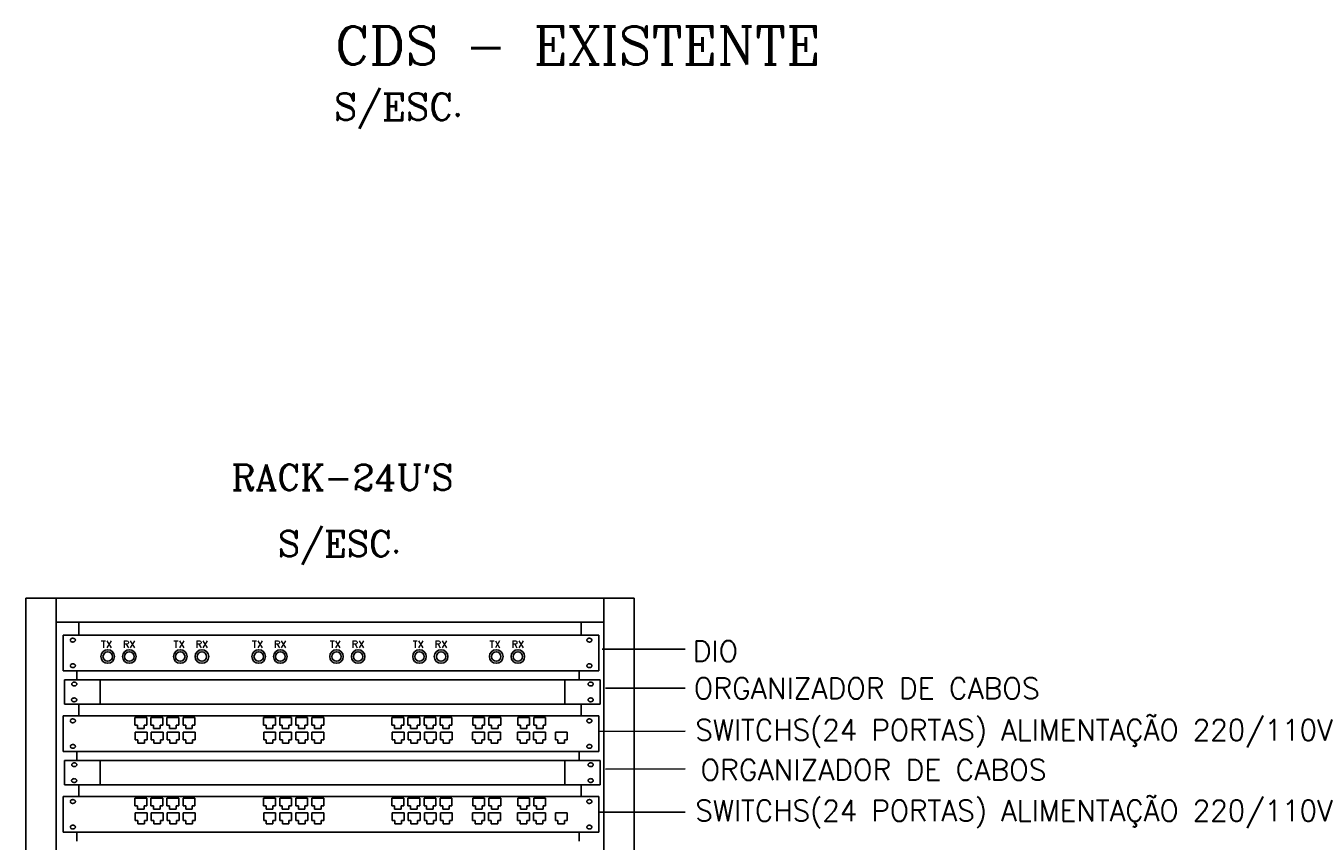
# Model space of a CAD drawing. Extents: x 45.9 to 96.9, y -282.3 to -252.9.
# Tile 14 of 17: x 75.4 to 85, y -274.2 to -268.1. Entities that reach past the tile are written whole.
import ezdxf

# ---------------------------------------------------------------- set-up
doc = ezdxf.new("R2010")
doc.units = 0
doc.header["$MEASUREMENT"] = 0
for name, color, linetype in [('CIRCUITOS', 2, 'CONTINUOUS'), ('EQUIP', 7, 'CONTINUOUS'), ('INSTALAÇÃO', 7, 'CONTINUOUS')]:
    doc.layers.add(name, color=color, linetype=linetype)
doc.layers.add('TEXT', color=8, linetype='CONTINUOUS', lineweight=18)
doc.styles.add('NENEM', font='romanc.shx')
doc.styles.add('ROMANS', font='romans')

msp = doc.modelspace()

# ---------------------------------------------------------------- linework, layer by layer
at = {"layer": 'CIRCUITOS', "color": 255, "linetype": 'Continuous'}
for p, q in [((75.3873, -272.3812), (75.3873, -280.2812)), ((79.9416, -272.3812), (75.3873, -272.3812)), ((75.6147, -280.2812), (75.6147, -272.3812)), ((79.7142, -272.3812), (79.7142, -280.2812)), ((79.9416, -280.2812), (79.9416, -272.3812)), ((75.7838, -272.6575), (75.7838, -272.5689)), ((79.5445, -272.6575), (79.5445, -272.5689)), ((75.6681, -272.6575), (79.6771, -272.6575)), ((75.6681, -272.9247), (75.6681, -272.6575)), ((79.6771, -272.6575), (79.6771, -272.9247)), ((79.7007, -272.7636), (80.3208, -272.7627)), ((79.6771, -272.9247), (75.6681, -272.9247)), ((75.6779, -272.9929), (79.6869, -272.9929)), ((75.6779, -272.9929), (75.6779, -273.1735)), ((75.7688, -272.9929), (75.7688, -272.9243)), ((75.9435, -272.993), (75.9435, -273.1735)), ((79.4213, -272.993), (79.4213, -273.1735)), ((79.5294, -272.9929), (79.5294, -272.9243)), ((79.6869, -272.993), (79.6869, -273.1735)), ((79.7256, -273.0561), (80.3208, -273.0553)), ((79.6869, -273.1735), (75.6779, -273.1735)), ((75.7838, -273.2616), (75.7838, -273.173)), ((79.5445, -273.2616), (79.5445, -273.173)), ((75.6681, -273.2616), (79.6771, -273.2616)), ((75.6681, -273.5288), (75.6681, -273.2616)), ((76.2041, -273.2747), (76.2041, -273.3318)), ((76.2041, -273.2747), (76.2931, -273.2747)), ((76.2931, -273.2747), (76.2931, -273.3318)), ((76.3243, -273.2747), (76.4133, -273.2747)), ((76.3243, -273.3318), (76.3243, -273.2747)), ((76.4133, -273.2747), (76.4133, -273.3318)), ((76.4445, -273.2747), (76.5335, -273.2747)), ((76.4445, -273.2747), (76.4445, -273.3318)), ((76.4445, -273.3318), (76.4445, -273.2747)), ((76.5335, -273.2747), (76.5335, -273.3318)), ((76.5648, -273.2747), (76.6538, -273.2747)), ((76.5648, -273.3318), (76.5648, -273.2747)), ((76.6538, -273.2747), (76.6538, -273.3318)), ((77.1676, -273.2747), (77.1676, -273.3318)), ((77.1676, -273.2747), (77.2566, -273.2747)), ((77.2566, -273.2747), (77.2566, -273.3318)), ((77.2878, -273.2747), (77.3768, -273.2747)), ((77.2878, -273.3318), (77.2878, -273.2747)), ((77.3768, -273.2747), (77.3768, -273.3318)), ((77.408, -273.2747), (77.497, -273.2747)), ((77.408, -273.3318), (77.408, -273.2747)), ((77.408, -273.2747), (77.408, -273.3318)), ((77.497, -273.2747), (77.497, -273.3318)), ((77.5283, -273.3318), (77.5283, -273.2747)), ((77.5283, -273.2747), (77.6173, -273.2747)), ((77.6173, -273.2747), (77.6173, -273.3318)), ((78.1274, -273.2747), (78.2164, -273.2747)), ((78.1274, -273.2747), (78.1274, -273.3318)), ((78.2164, -273.2747), (78.2164, -273.3318)), ((78.2476, -273.2747), (78.3366, -273.2747)), ((78.2476, -273.3318), (78.2476, -273.2747)), ((78.3366, -273.2747), (78.3366, -273.3318)), ((78.3678, -273.2747), (78.3678, -273.3318)), ((78.3678, -273.3318), (78.3678, -273.2747)), ((78.3678, -273.2747), (78.4569, -273.2747)), ((78.4569, -273.2747), (78.4569, -273.3318)), ((78.4881, -273.2747), (78.5771, -273.2747)), ((78.4881, -273.3318), (78.4881, -273.2747)), ((78.5771, -273.2747), (78.5771, -273.3318)), ((78.7327, -273.2747), (78.8217, -273.2747)), ((78.7327, -273.3318), (78.7327, -273.2747)), ((78.7327, -273.2747), (78.7327, -273.3318)), ((78.8217, -273.2747), (78.8217, -273.3318)), ((78.8529, -273.2747), (78.9419, -273.2747)), ((78.8529, -273.3318), (78.8529, -273.2747)), ((78.9419, -273.2747), (78.9419, -273.3318)), ((79.0689, -273.2747), (79.1579, -273.2747)), ((79.0689, -273.2747), (79.0689, -273.3318)), ((79.0689, -273.3318), (79.0689, -273.2747)), ((79.1579, -273.2747), (79.1579, -273.3318)), ((79.1891, -273.2747), (79.2781, -273.2747)), ((79.1891, -273.3318), (79.1891, -273.2747)), ((79.2781, -273.2747), (79.2781, -273.3318)), ((79.6771, -273.2616), (79.6771, -273.5288)), ((76.2239, -273.3318), (76.2041, -273.3318)), ((76.2239, -273.3561), (76.2239, -273.3318)), ((76.2733, -273.3561), (76.2239, -273.3561)), ((76.2733, -273.3318), (76.2733, -273.3561)), ((76.2931, -273.3318), (76.2733, -273.3318)), ((76.344, -273.3318), (76.3243, -273.3318)), ((76.344, -273.3561), (76.344, -273.3318)), ((76.3935, -273.3561), (76.344, -273.3561)), ((76.4133, -273.3318), (76.3935, -273.3318)), ((76.3935, -273.3318), (76.3935, -273.3561)), ((76.4643, -273.3318), (76.4445, -273.3318)), ((76.4643, -273.3561), (76.4643, -273.3318)), ((76.5137, -273.3561), (76.4643, -273.3561)), ((76.5137, -273.3318), (76.5137, -273.3561)), ((76.5335, -273.3318), (76.5137, -273.3318)), ((76.5845, -273.3318), (76.5648, -273.3318)), ((76.5845, -273.3561), (76.5845, -273.3318)), ((76.634, -273.3561), (76.5845, -273.3561)), ((76.634, -273.3318), (76.634, -273.3561)), ((76.6538, -273.3318), (76.634, -273.3318)), ((77.1874, -273.3318), (77.1676, -273.3318)), ((77.1874, -273.3561), (77.1874, -273.3318)), ((77.2368, -273.3561), (77.1874, -273.3561)), ((77.2566, -273.3318), (77.2368, -273.3318)), ((77.2368, -273.3318), (77.2368, -273.3561)), ((77.3075, -273.3318), (77.2878, -273.3318)), ((77.3075, -273.3561), (77.3075, -273.3318)), ((77.357, -273.3561), (77.3075, -273.3561)), ((77.357, -273.3318), (77.357, -273.3561)), ((77.3768, -273.3318), (77.357, -273.3318)), ((77.4278, -273.3318), (77.408, -273.3318)), ((77.4278, -273.3561), (77.4278, -273.3318)), ((77.4772, -273.3561), (77.4278, -273.3561)), ((77.4772, -273.3318), (77.4772, -273.3561)), ((77.497, -273.3318), (77.4772, -273.3318)), ((77.548, -273.3318), (77.5283, -273.3318)), ((77.548, -273.3561), (77.548, -273.3318)), ((77.5975, -273.3561), (77.548, -273.3561)), ((77.5975, -273.3318), (77.5975, -273.3561)), ((77.6173, -273.3318), (77.5975, -273.3318)), ((78.1472, -273.3318), (78.1274, -273.3318)), ((78.1472, -273.3561), (78.1472, -273.3318)), ((78.1966, -273.3561), (78.1472, -273.3561)), ((78.1966, -273.3318), (78.1966, -273.3561)), ((78.2164, -273.3318), (78.1966, -273.3318)), ((78.2674, -273.3318), (78.2476, -273.3318)), ((78.2674, -273.3561), (78.2674, -273.3318)), ((78.3168, -273.3561), (78.2674, -273.3561)), ((78.3366, -273.3318), (78.3168, -273.3318)), ((78.3168, -273.3318), (78.3168, -273.3561)), ((78.3876, -273.3318), (78.3678, -273.3318)), ((78.3876, -273.3561), (78.3876, -273.3318)), ((78.4371, -273.3561), (78.3876, -273.3561)), ((78.4569, -273.3318), (78.4371, -273.3318)), ((78.4371, -273.3318), (78.4371, -273.3561)), ((78.5078, -273.3318), (78.4881, -273.3318)), ((78.5078, -273.3561), (78.5078, -273.3318)), ((78.5573, -273.3561), (78.5078, -273.3561)), ((78.5573, -273.3318), (78.5573, -273.3561)), ((78.5771, -273.3318), (78.5573, -273.3318)), ((78.7524, -273.3318), (78.7327, -273.3318)), ((78.7524, -273.3561), (78.7524, -273.3318)), ((78.8019, -273.3561), (78.7524, -273.3561)), ((78.8019, -273.3318), (78.8019, -273.3561)), ((78.8217, -273.3318), (78.8019, -273.3318)), ((78.8726, -273.3318), (78.8529, -273.3318)), ((78.8726, -273.3561), (78.8726, -273.3318)), ((78.9221, -273.3561), (78.8726, -273.3561)), ((78.9419, -273.3318), (78.9221, -273.3318)), ((78.9221, -273.3318), (78.9221, -273.3561)), ((79.0887, -273.3318), (79.0689, -273.3318)), ((79.0887, -273.3561), (79.0887, -273.3318)), ((79.1381, -273.3561), (79.0887, -273.3561)), ((79.1579, -273.3318), (79.1381, -273.3318)), ((79.1381, -273.3318), (79.1381, -273.3561)), ((79.2089, -273.3318), (79.1891, -273.3318)), ((79.2089, -273.3561), (79.2089, -273.3318)), ((79.2583, -273.3561), (79.2089, -273.3561)), ((79.2583, -273.3318), (79.2583, -273.3561)), ((79.2781, -273.3318), (79.2583, -273.3318)), ((79.6773, -273.3788), (80.3208, -273.3779)), ((76.2062, -273.4414), (76.2062, -273.3844)), ((76.2062, -273.3844), (76.2952, -273.3844)), ((76.226, -273.4414), (76.2062, -273.4414)), ((76.226, -273.4657), (76.226, -273.4414)), ((76.2754, -273.4657), (76.226, -273.4657)), ((76.2754, -273.4414), (76.2754, -273.4657)), ((76.2952, -273.4414), (76.2754, -273.4414)), ((76.2952, -273.3844), (76.2952, -273.4414)), ((76.3264, -273.3844), (76.4154, -273.3844)), ((76.3264, -273.4414), (76.3264, -273.3844)), ((76.3462, -273.4414), (76.3264, -273.4414)), ((76.3462, -273.4657), (76.3462, -273.4414)), ((76.3956, -273.4657), (76.3462, -273.4657)), ((76.4154, -273.4414), (76.3956, -273.4414)), ((76.3956, -273.4414), (76.3956, -273.4657)), ((76.4154, -273.3844), (76.4154, -273.4414)), ((76.4467, -273.3844), (76.4467, -273.4414)), ((76.4467, -273.3844), (76.5357, -273.3844)), ((76.4664, -273.4414), (76.4467, -273.4414)), ((76.4664, -273.4657), (76.4664, -273.4414)), ((76.5159, -273.4657), (76.4664, -273.4657)), ((76.5159, -273.4414), (76.5159, -273.4657)), ((76.5357, -273.4414), (76.5159, -273.4414)), ((76.5357, -273.3844), (76.5357, -273.4414)), ((76.5669, -273.3844), (76.6559, -273.3844)), ((76.5669, -273.4414), (76.5669, -273.3844)), ((76.5866, -273.4414), (76.5669, -273.4414)), ((76.5866, -273.4657), (76.5866, -273.4414)), ((76.6361, -273.4657), (76.5866, -273.4657)), ((76.6559, -273.4414), (76.6361, -273.4414)), ((76.6361, -273.4414), (76.6361, -273.4657)), ((76.6559, -273.3844), (76.6559, -273.4414)), ((77.1681, -273.3844), (77.1681, -273.4414)), ((77.1681, -273.3844), (77.2571, -273.3844)), ((77.1878, -273.4414), (77.1681, -273.4414)), ((77.1878, -273.4657), (77.1878, -273.4414)), ((77.2373, -273.4657), (77.1878, -273.4657)), ((77.2373, -273.4414), (77.2373, -273.4657)), ((77.2571, -273.4414), (77.2373, -273.4414)), ((77.2571, -273.3844), (77.2571, -273.4414)), ((77.2883, -273.3844), (77.3773, -273.3844)), ((77.2883, -273.4414), (77.2883, -273.3844)), ((77.308, -273.4414), (77.2883, -273.4414)), ((77.308, -273.4657), (77.308, -273.4414)), ((77.3575, -273.4657), (77.308, -273.4657)), ((77.3773, -273.4414), (77.3575, -273.4414)), ((77.3575, -273.4414), (77.3575, -273.4657)), ((77.3773, -273.3844), (77.3773, -273.4414)), ((77.4085, -273.3844), (77.4085, -273.4414)), ((77.4085, -273.4414), (77.4085, -273.3844)), ((77.4085, -273.3844), (77.4975, -273.3844)), ((77.4283, -273.4414), (77.4085, -273.4414)), ((77.4283, -273.4657), (77.4283, -273.4414)), ((77.4777, -273.4657), (77.4283, -273.4657)), ((77.4975, -273.4414), (77.4777, -273.4414)), ((77.4777, -273.4414), (77.4777, -273.4657)), ((77.4975, -273.3844), (77.4975, -273.4414)), ((77.5287, -273.4414), (77.5287, -273.3844)), ((77.5287, -273.3844), (77.6178, -273.3844)), ((77.5485, -273.4414), (77.5287, -273.4414)), ((77.5485, -273.4657), (77.5485, -273.4414)), ((77.598, -273.4657), (77.5485, -273.4657)), ((77.598, -273.4414), (77.598, -273.4657)), ((77.6178, -273.4414), (77.598, -273.4414)), ((77.6178, -273.3844), (77.6178, -273.4414)), ((78.1299, -273.3844), (78.2189, -273.3844)), ((78.1299, -273.3844), (78.1299, -273.4414)), ((78.1497, -273.4414), (78.1299, -273.4414)), ((78.1497, -273.4657), (78.1497, -273.4414)), ((78.1991, -273.4657), (78.1497, -273.4657)), ((78.1991, -273.4414), (78.1991, -273.4657)), ((78.2189, -273.4414), (78.1991, -273.4414)), ((78.2189, -273.3844), (78.2189, -273.4414)), ((78.2501, -273.3844), (78.3391, -273.3844)), ((78.2501, -273.4414), (78.2501, -273.3844)), ((78.2699, -273.4414), (78.2501, -273.4414)), ((78.2699, -273.4657), (78.2699, -273.4414)), ((78.3194, -273.4657), (78.2699, -273.4657)), ((78.3391, -273.4414), (78.3194, -273.4414)), ((78.3194, -273.4414), (78.3194, -273.4657)), ((78.3391, -273.3844), (78.3391, -273.4414)), ((78.3704, -273.3844), (78.3704, -273.4414)), ((78.3704, -273.4414), (78.3704, -273.3844)), ((78.3704, -273.3844), (78.4594, -273.3844)), ((78.3902, -273.4414), (78.3704, -273.4414)), ((78.3902, -273.4657), (78.3902, -273.4414)), ((78.4396, -273.4657), (78.3902, -273.4657)), ((78.4594, -273.4414), (78.4396, -273.4414)), ((78.4396, -273.4414), (78.4396, -273.4657)), ((78.4594, -273.3844), (78.4594, -273.4414)), ((78.4906, -273.3844), (78.5796, -273.3844)), ((78.4906, -273.4414), (78.4906, -273.3844)), ((78.5103, -273.4414), (78.4906, -273.4414)), ((78.5103, -273.4657), (78.5103, -273.4414)), ((78.5598, -273.4657), (78.5103, -273.4657)), ((78.5796, -273.4414), (78.5598, -273.4414)), ((78.5598, -273.4414), (78.5598, -273.4657)), ((78.5796, -273.3844), (78.5796, -273.4414)), ((78.7311, -273.3844), (78.8201, -273.3844)), ((78.7311, -273.4414), (78.7311, -273.3844)), ((78.7508, -273.4414), (78.7311, -273.4414)), ((78.7508, -273.4657), (78.7508, -273.4414)), ((78.8003, -273.4657), (78.7508, -273.4657)), ((78.8003, -273.4414), (78.8003, -273.4657)), ((78.8201, -273.4414), (78.8003, -273.4414)), ((78.8201, -273.3844), (78.8201, -273.4414)), ((78.8513, -273.4414), (78.8513, -273.3844)), ((78.8513, -273.3844), (78.8513, -273.4414)), ((78.8513, -273.3844), (78.9403, -273.3844)), ((78.8711, -273.4414), (78.8513, -273.4414)), ((78.8711, -273.4657), (78.8711, -273.4414)), ((78.9205, -273.4657), (78.8711, -273.4657)), ((78.9205, -273.4414), (78.9205, -273.4657)), ((78.9403, -273.4414), (78.9205, -273.4414)), ((78.9403, -273.3844), (78.9403, -273.4414)), ((79.0673, -273.3844), (79.1563, -273.3844)), ((79.0673, -273.4414), (79.0673, -273.3844)), ((79.087, -273.4414), (79.0673, -273.4414)), ((79.087, -273.4657), (79.087, -273.4414)), ((79.1365, -273.4657), (79.087, -273.4657)), ((79.1563, -273.4414), (79.1365, -273.4414)), ((79.1365, -273.4414), (79.1365, -273.4657)), ((79.1563, -273.3844), (79.1563, -273.4414)), ((79.1875, -273.3844), (79.2765, -273.3844)), ((79.1875, -273.3844), (79.1875, -273.4414)), ((79.1875, -273.4414), (79.1875, -273.3844)), ((79.2073, -273.4414), (79.1875, -273.4414)), ((79.2073, -273.4657), (79.2073, -273.4414)), ((79.2568, -273.4657), (79.2073, -273.4657)), ((79.2765, -273.4414), (79.2568, -273.4414)), ((79.2568, -273.4414), (79.2568, -273.4657)), ((79.2765, -273.3844), (79.2765, -273.4414)), ((79.3506, -273.3844), (79.4396, -273.3844)), ((79.3506, -273.4414), (79.3506, -273.3844)), ((79.3703, -273.4414), (79.3506, -273.4414)), ((79.3703, -273.4657), (79.3703, -273.4414)), ((79.4198, -273.4657), (79.3703, -273.4657)), ((79.4396, -273.4414), (79.4198, -273.4414)), ((79.4198, -273.4414), (79.4198, -273.4657)), ((79.4396, -273.3844), (79.4396, -273.4414)), ((79.6771, -273.5288), (75.6681, -273.5288)), ((75.7688, -273.5971), (75.7688, -273.5284)), ((79.5294, -273.5971), (79.5294, -273.5284)), ((75.6779, -273.5971), (79.6869, -273.5971)), ((75.6779, -273.5971), (75.6779, -273.7777)), ((75.9435, -273.5971), (75.9435, -273.7777)), ((79.4213, -273.5971), (79.4213, -273.7777)), ((79.6869, -273.5971), (79.6869, -273.7777)), ((79.7256, -273.6603), (80.3208, -273.6594)), ((79.6869, -273.7777), (75.6779, -273.7777)), ((75.7838, -273.8658), (75.7838, -273.7772)), ((79.5445, -273.8658), (79.5445, -273.7772)), ((75.6681, -273.8658), (79.6771, -273.8658)), ((75.6681, -274.1329), (75.6681, -273.8658)), ((76.2041, -273.8789), (76.2041, -273.9359)), ((76.2041, -273.8789), (76.2931, -273.8789)), ((76.2239, -273.9359), (76.2041, -273.9359)), ((76.2239, -273.9602), (76.2239, -273.9359)), ((76.2733, -273.9359), (76.2733, -273.9602)), ((76.2931, -273.9359), (76.2733, -273.9359)), ((76.2931, -273.8789), (76.2931, -273.9359)), ((76.3243, -273.8789), (76.4133, -273.8789)), ((76.3243, -273.9359), (76.3243, -273.8789)), ((76.344, -273.9359), (76.3243, -273.9359)), ((76.344, -273.9602), (76.344, -273.9359)), ((76.4133, -273.9359), (76.3935, -273.9359)), ((76.3935, -273.9359), (76.3935, -273.9602)), ((76.4133, -273.8789), (76.4133, -273.9359)), ((76.4445, -273.8789), (76.5335, -273.8789)), ((76.4445, -273.8789), (76.4445, -273.9359)), ((76.4445, -273.9359), (76.4445, -273.8789)), ((76.4643, -273.9359), (76.4445, -273.9359)), ((76.4643, -273.9602), (76.4643, -273.9359)), ((76.5137, -273.9359), (76.5137, -273.9602)), ((76.5335, -273.9359), (76.5137, -273.9359)), ((76.5335, -273.8789), (76.5335, -273.9359)), ((76.5648, -273.8789), (76.6538, -273.8789)), ((76.5648, -273.9359), (76.5648, -273.8789)), ((76.5845, -273.9359), (76.5648, -273.9359)), ((76.5845, -273.9602), (76.5845, -273.9359)), ((76.634, -273.9359), (76.634, -273.9602)), ((76.6538, -273.9359), (76.634, -273.9359)), ((76.6538, -273.8789), (76.6538, -273.9359)), ((77.1676, -273.8789), (77.1676, -273.9359)), ((77.1676, -273.8789), (77.2566, -273.8789)), ((77.1874, -273.9359), (77.1676, -273.9359)), ((77.1874, -273.9602), (77.1874, -273.9359)), ((77.2566, -273.9359), (77.2368, -273.9359)), ((77.2368, -273.9359), (77.2368, -273.9602)), ((77.2566, -273.8789), (77.2566, -273.9359)), ((77.2878, -273.8789), (77.3768, -273.8789)), ((77.2878, -273.9359), (77.2878, -273.8789)), ((77.3075, -273.9359), (77.2878, -273.9359)), ((77.3075, -273.9602), (77.3075, -273.9359)), ((77.357, -273.9359), (77.357, -273.9602)), ((77.3768, -273.9359), (77.357, -273.9359)), ((77.3768, -273.8789), (77.3768, -273.9359)), ((77.408, -273.8789), (77.497, -273.8789)), ((77.408, -273.9359), (77.408, -273.8789)), ((77.408, -273.8789), (77.408, -273.9359)), ((77.4278, -273.9359), (77.408, -273.9359)), ((77.4278, -273.9602), (77.4278, -273.9359)), ((77.4772, -273.9359), (77.4772, -273.9602)), ((77.497, -273.9359), (77.4772, -273.9359)), ((77.497, -273.8789), (77.497, -273.9359)), ((77.5283, -273.9359), (77.5283, -273.8789)), ((77.5283, -273.8789), (77.6173, -273.8789)), ((77.548, -273.9359), (77.5283, -273.9359)), ((77.548, -273.9602), (77.548, -273.9359)), ((77.5975, -273.9359), (77.5975, -273.9602)), ((77.6173, -273.9359), (77.5975, -273.9359)), ((77.6173, -273.8789), (77.6173, -273.9359)), ((78.1274, -273.8789), (78.2164, -273.8789)), ((78.1274, -273.8789), (78.1274, -273.9359)), ((78.1472, -273.9359), (78.1274, -273.9359)), ((78.1472, -273.9602), (78.1472, -273.9359)), ((78.1966, -273.9359), (78.1966, -273.9602)), ((78.2164, -273.9359), (78.1966, -273.9359)), ((78.2164, -273.8789), (78.2164, -273.9359)), ((78.2476, -273.8789), (78.3366, -273.8789)), ((78.2476, -273.9359), (78.2476, -273.8789)), ((78.2674, -273.9359), (78.2476, -273.9359)), ((78.2674, -273.9602), (78.2674, -273.9359)), ((78.3366, -273.9359), (78.3168, -273.9359)), ((78.3168, -273.9359), (78.3168, -273.9602)), ((78.3366, -273.8789), (78.3366, -273.9359)), ((78.3678, -273.8789), (78.3678, -273.9359)), ((78.3678, -273.9359), (78.3678, -273.8789)), ((78.3678, -273.8789), (78.4569, -273.8789)), ((78.3876, -273.9359), (78.3678, -273.9359)), ((78.3876, -273.9602), (78.3876, -273.9359)), ((78.4569, -273.9359), (78.4371, -273.9359)), ((78.4371, -273.9359), (78.4371, -273.9602)), ((78.4569, -273.8789), (78.4569, -273.9359)), ((78.4881, -273.8789), (78.5771, -273.8789)), ((78.4881, -273.9359), (78.4881, -273.8789)), ((78.5078, -273.9359), (78.4881, -273.9359)), ((78.5078, -273.9602), (78.5078, -273.9359)), ((78.5573, -273.9359), (78.5573, -273.9602)), ((78.5771, -273.9359), (78.5573, -273.9359)), ((78.5771, -273.8789), (78.5771, -273.9359)), ((78.7327, -273.8789), (78.8217, -273.8789)), ((78.7327, -273.9359), (78.7327, -273.8789)), ((78.7327, -273.8789), (78.7327, -273.9359)), ((78.7524, -273.9359), (78.7327, -273.9359)), ((78.7524, -273.9602), (78.7524, -273.9359)), ((78.8019, -273.9359), (78.8019, -273.9602)), ((78.8217, -273.9359), (78.8019, -273.9359)), ((78.8217, -273.8789), (78.8217, -273.9359)), ((78.8529, -273.8789), (78.9419, -273.8789)), ((78.8529, -273.9359), (78.8529, -273.8789)), ((78.8726, -273.9359), (78.8529, -273.9359)), ((78.8726, -273.9602), (78.8726, -273.9359)), ((78.9419, -273.9359), (78.9221, -273.9359)), ((78.9221, -273.9359), (78.9221, -273.9602)), ((78.9419, -273.8789), (78.9419, -273.9359)), ((79.0689, -273.8789), (79.1579, -273.8789)), ((79.0689, -273.8789), (79.0689, -273.9359)), ((79.0689, -273.9359), (79.0689, -273.8789)), ((79.0887, -273.9359), (79.0689, -273.9359)), ((79.0887, -273.9602), (79.0887, -273.9359)), ((79.1579, -273.9359), (79.1381, -273.9359)), ((79.1381, -273.9359), (79.1381, -273.9602)), ((79.1579, -273.8789), (79.1579, -273.9359)), ((79.1891, -273.8789), (79.2781, -273.8789)), ((79.1891, -273.9359), (79.1891, -273.8789)), ((79.2089, -273.9359), (79.1891, -273.9359)), ((79.2089, -273.9602), (79.2089, -273.9359)), ((79.2583, -273.9359), (79.2583, -273.9602)), ((79.2781, -273.9359), (79.2583, -273.9359)), ((79.2781, -273.8789), (79.2781, -273.9359)), ((79.6771, -273.8658), (79.6771, -274.1329)), ((76.2062, -274.0456), (76.2062, -273.9885)), ((76.2062, -273.9885), (76.2952, -273.9885)), ((76.226, -274.0456), (76.2062, -274.0456)), ((76.2733, -273.9602), (76.2239, -273.9602)), ((76.226, -274.0699), (76.226, -274.0456)), ((76.2754, -274.0456), (76.2754, -274.0699)), ((76.2952, -274.0456), (76.2754, -274.0456)), ((76.2952, -273.9885), (76.2952, -274.0456)), ((76.3264, -273.9885), (76.4154, -273.9885)), ((76.3264, -274.0456), (76.3264, -273.9885)), ((76.3462, -274.0456), (76.3264, -274.0456)), ((76.3935, -273.9602), (76.344, -273.9602)), ((76.3462, -274.0699), (76.3462, -274.0456)), ((76.4154, -274.0456), (76.3956, -274.0456)), ((76.3956, -274.0456), (76.3956, -274.0699)), ((76.4154, -273.9885), (76.4154, -274.0456)), ((76.4467, -273.9885), (76.4467, -274.0456)), ((76.4467, -273.9885), (76.5357, -273.9885)), ((76.4664, -274.0456), (76.4467, -274.0456)), ((76.5137, -273.9602), (76.4643, -273.9602)), ((76.4664, -274.0699), (76.4664, -274.0456)), ((76.5159, -274.0456), (76.5159, -274.0699)), ((76.5357, -274.0456), (76.5159, -274.0456)), ((76.5357, -273.9885), (76.5357, -274.0456)), ((76.5669, -273.9885), (76.6559, -273.9885)), ((76.5669, -274.0456), (76.5669, -273.9885)), ((76.5866, -274.0456), (76.5669, -274.0456)), ((76.634, -273.9602), (76.5845, -273.9602)), ((76.5866, -274.0699), (76.5866, -274.0456)), ((76.6559, -274.0456), (76.6361, -274.0456)), ((76.6361, -274.0456), (76.6361, -274.0699)), ((76.6559, -273.9885), (76.6559, -274.0456)), ((77.1681, -273.9885), (77.1681, -274.0456)), ((77.1681, -273.9885), (77.2571, -273.9885)), ((77.1878, -274.0456), (77.1681, -274.0456)), ((77.2368, -273.9602), (77.1874, -273.9602)), ((77.1878, -274.0699), (77.1878, -274.0456)), ((77.2373, -274.0456), (77.2373, -274.0699)), ((77.2571, -274.0456), (77.2373, -274.0456)), ((77.2571, -273.9885), (77.2571, -274.0456)), ((77.2883, -273.9885), (77.3773, -273.9885)), ((77.2883, -274.0456), (77.2883, -273.9885)), ((77.308, -274.0456), (77.2883, -274.0456)), ((77.357, -273.9602), (77.3075, -273.9602)), ((77.308, -274.0699), (77.308, -274.0456)), ((77.3773, -274.0456), (77.3575, -274.0456)), ((77.3575, -274.0456), (77.3575, -274.0699)), ((77.3773, -273.9885), (77.3773, -274.0456)), ((77.4085, -273.9885), (77.4085, -274.0456)), ((77.4085, -274.0456), (77.4085, -273.9885)), ((77.4085, -273.9885), (77.4975, -273.9885)), ((77.4283, -274.0456), (77.4085, -274.0456)), ((77.4772, -273.9602), (77.4278, -273.9602)), ((77.4283, -274.0699), (77.4283, -274.0456)), ((77.4975, -274.0456), (77.4777, -274.0456)), ((77.4777, -274.0456), (77.4777, -274.0699)), ((77.4975, -273.9885), (77.4975, -274.0456)), ((77.5287, -274.0456), (77.5287, -273.9885)), ((77.5287, -273.9885), (77.6178, -273.9885)), ((77.5485, -274.0456), (77.5287, -274.0456)), ((77.5975, -273.9602), (77.548, -273.9602)), ((77.5485, -274.0699), (77.5485, -274.0456)), ((77.598, -274.0456), (77.598, -274.0699)), ((77.6178, -274.0456), (77.598, -274.0456)), ((77.6178, -273.9885), (77.6178, -274.0456)), ((78.1299, -273.9885), (78.2189, -273.9885)), ((78.1299, -273.9885), (78.1299, -274.0456)), ((78.1497, -274.0456), (78.1299, -274.0456)), ((78.1966, -273.9602), (78.1472, -273.9602)), ((78.1497, -274.0699), (78.1497, -274.0456)), ((78.1991, -274.0456), (78.1991, -274.0699)), ((78.2189, -274.0456), (78.1991, -274.0456)), ((78.2189, -273.9885), (78.2189, -274.0456)), ((78.2501, -273.9885), (78.3391, -273.9885)), ((78.2501, -274.0456), (78.2501, -273.9885)), ((78.2699, -274.0456), (78.2501, -274.0456)), ((78.3168, -273.9602), (78.2674, -273.9602)), ((78.2699, -274.0699), (78.2699, -274.0456)), ((78.3391, -274.0456), (78.3194, -274.0456)), ((78.3194, -274.0456), (78.3194, -274.0699)), ((78.3391, -273.9885), (78.3391, -274.0456)), ((78.3704, -273.9885), (78.3704, -274.0456)), ((78.3704, -274.0456), (78.3704, -273.9885)), ((78.3704, -273.9885), (78.4594, -273.9885)), ((78.3902, -274.0456), (78.3704, -274.0456)), ((78.4371, -273.9602), (78.3876, -273.9602)), ((78.3902, -274.0699), (78.3902, -274.0456)), ((78.4594, -274.0456), (78.4396, -274.0456)), ((78.4396, -274.0456), (78.4396, -274.0699)), ((78.4594, -273.9885), (78.4594, -274.0456)), ((78.4906, -273.9885), (78.5796, -273.9885)), ((78.4906, -274.0456), (78.4906, -273.9885)), ((78.5103, -274.0456), (78.4906, -274.0456)), ((78.5573, -273.9602), (78.5078, -273.9602)), ((78.5103, -274.0699), (78.5103, -274.0456)), ((78.5796, -274.0456), (78.5598, -274.0456)), ((78.5598, -274.0456), (78.5598, -274.0699)), ((78.5796, -273.9885), (78.5796, -274.0456)), ((78.7311, -273.9885), (78.8201, -273.9885)), ((78.7311, -274.0456), (78.7311, -273.9885)), ((78.7508, -274.0456), (78.7311, -274.0456)), ((78.7508, -274.0699), (78.7508, -274.0456)), ((78.8019, -273.9602), (78.7524, -273.9602)), ((78.8003, -274.0456), (78.8003, -274.0699)), ((78.8201, -274.0456), (78.8003, -274.0456)), ((78.8201, -273.9885), (78.8201, -274.0456)), ((78.8513, -274.0456), (78.8513, -273.9885)), ((78.8513, -273.9885), (78.8513, -274.0456)), ((78.8513, -273.9885), (78.9403, -273.9885)), ((78.8711, -274.0456), (78.8513, -274.0456)), ((78.8711, -274.0699), (78.8711, -274.0456)), ((78.9221, -273.9602), (78.8726, -273.9602)), ((78.9205, -274.0456), (78.9205, -274.0699)), ((78.9403, -274.0456), (78.9205, -274.0456)), ((78.9403, -273.9885), (78.9403, -274.0456)), ((79.0673, -273.9885), (79.1563, -273.9885)), ((79.0673, -274.0456), (79.0673, -273.9885)), ((79.087, -274.0456), (79.0673, -274.0456)), ((79.087, -274.0699), (79.087, -274.0456)), ((79.1381, -273.9602), (79.0887, -273.9602)), ((79.1563, -274.0456), (79.1365, -274.0456)), ((79.1365, -274.0456), (79.1365, -274.0699)), ((79.1563, -273.9885), (79.1563, -274.0456)), ((79.1875, -273.9885), (79.2765, -273.9885)), ((79.1875, -273.9885), (79.1875, -274.0456)), ((79.1875, -274.0456), (79.1875, -273.9885)), ((79.2073, -274.0456), (79.1875, -274.0456)), ((79.2073, -274.0699), (79.2073, -274.0456)), ((79.2583, -273.9602), (79.2089, -273.9602)), ((79.2765, -274.0456), (79.2568, -274.0456)), ((79.2568, -274.0456), (79.2568, -274.0699)), ((79.2765, -273.9885), (79.2765, -274.0456)), ((79.3506, -273.9885), (79.4396, -273.9885)), ((79.3506, -274.0456), (79.3506, -273.9885)), ((79.3703, -274.0456), (79.3506, -274.0456)), ((79.3703, -274.0699), (79.3703, -274.0456)), ((79.4396, -274.0456), (79.4198, -274.0456)), ((79.4198, -274.0456), (79.4198, -274.0699)), ((79.4396, -273.9885), (79.4396, -274.0456)), ((79.6773, -273.983), (80.3208, -273.982)), ((79.6771, -274.1329), (75.6681, -274.1329)), ((75.7688, -274.2012), (75.7688, -274.1326)), ((76.2754, -274.0699), (76.226, -274.0699)), ((76.3956, -274.0699), (76.3462, -274.0699)), ((76.5159, -274.0699), (76.4664, -274.0699)), ((76.6361, -274.0699), (76.5866, -274.0699)), ((77.2373, -274.0699), (77.1878, -274.0699)), ((77.3575, -274.0699), (77.308, -274.0699)), ((77.4777, -274.0699), (77.4283, -274.0699)), ((77.598, -274.0699), (77.5485, -274.0699)), ((78.1991, -274.0699), (78.1497, -274.0699)), ((78.3194, -274.0699), (78.2699, -274.0699)), ((78.4396, -274.0699), (78.3902, -274.0699)), ((78.5598, -274.0699), (78.5103, -274.0699)), ((78.8003, -274.0699), (78.7508, -274.0699)), ((78.9205, -274.0699), (78.8711, -274.0699)), ((79.1365, -274.0699), (79.087, -274.0699)), ((79.2568, -274.0699), (79.2073, -274.0699)), ((79.4198, -274.0699), (79.3703, -274.0699)), ((79.5294, -274.2012), (79.5294, -274.1326))]:
    msp.add_line(p, q, dxfattribs=at)
at = {"layer": 'CIRCUITOS', "color": 255}
msp.add_line((79.7142, -272.562), (75.6147, -272.562), dxfattribs=at)
at = {"layer": 'CIRCUITOS', "color": 255, "flags": 128}
for points in [[(75.721, -272.6953), (75.7214, -272.698), (75.7224, -272.7006), (75.7241, -272.703), (75.7263, -272.7051), (75.729, -272.7069), (75.7322, -272.7082), (75.7356, -272.7091), (75.7392, -272.7095), (75.7428, -272.7094), (75.7463, -272.7088), (75.7496, -272.7076), (75.7525, -272.7061), (75.755, -272.7041), (75.757, -272.7018), (75.7583, -272.6993), (75.759, -272.6967), (75.759, -272.694), (75.7583, -272.6913), (75.757, -272.6888), (75.755, -272.6865), (75.7525, -272.6846), (75.7496, -272.683), (75.7463, -272.6819), (75.7428, -272.6812), (75.7392, -272.6811), (75.7356, -272.6815), (75.7322, -272.6824), (75.729, -272.6837), (75.7263, -272.6855), (75.7241, -272.6876), (75.7224, -272.69), (75.7214, -272.6926)], [(79.5861, -272.6953), (79.5865, -272.698), (79.5875, -272.7006), (79.5892, -272.703), (79.5914, -272.7051), (79.5941, -272.7069), (79.5973, -272.7082), (79.6007, -272.7091), (79.6043, -272.7095), (79.6079, -272.7094), (79.6114, -272.7088), (79.6147, -272.7076), (79.6176, -272.7061), (79.6201, -272.7041), (79.6221, -272.7018), (79.6234, -272.6993), (79.6241, -272.6967), (79.6241, -272.694), (79.6234, -272.6913), (79.6221, -272.6888), (79.6201, -272.6865), (79.6176, -272.6846), (79.6147, -272.683), (79.6114, -272.6819), (79.6079, -272.6812), (79.6043, -272.6811), (79.6007, -272.6815), (79.5973, -272.6824), (79.5941, -272.6837), (79.5914, -272.6855), (79.5892, -272.6876), (79.5875, -272.69), (79.5865, -272.6926)], [(75.721, -272.8868), (75.7214, -272.8895), (75.7224, -272.8921), (75.7241, -272.8945), (75.7263, -272.8967), (75.729, -272.8984), (75.7322, -272.8998), (75.7356, -272.9007), (75.7392, -272.901), (75.7428, -272.9009), (75.7463, -272.9003), (75.7496, -272.8992), (75.7525, -272.8976), (75.755, -272.8956), (75.757, -272.8934), (75.7583, -272.8908), (75.759, -272.8882), (75.759, -272.8855), (75.7583, -272.8828), (75.757, -272.8803), (75.755, -272.8781), (75.7525, -272.8761), (75.7496, -272.8745), (75.7463, -272.8734), (75.7428, -272.8728), (75.7392, -272.8726), (75.7356, -272.873), (75.7322, -272.8739), (75.729, -272.8753), (75.7263, -272.877), (75.7241, -272.8792), (75.7224, -272.8816), (75.7214, -272.8842)], [(79.5861, -272.8868), (79.5865, -272.8895), (79.5875, -272.8921), (79.5892, -272.8945), (79.5914, -272.8967), (79.5941, -272.8984), (79.5973, -272.8998), (79.6007, -272.9007), (79.6043, -272.901), (79.6079, -272.9009), (79.6114, -272.9003), (79.6147, -272.8992), (79.6176, -272.8976), (79.6201, -272.8956), (79.6221, -272.8934), (79.6234, -272.8908), (79.6241, -272.8882), (79.6241, -272.8855), (79.6234, -272.8828), (79.6221, -272.8803), (79.6201, -272.8781), (79.6176, -272.8761), (79.6147, -272.8745), (79.6114, -272.8734), (79.6079, -272.8728), (79.6043, -272.8726), (79.6007, -272.873), (79.5973, -272.8739), (79.5941, -272.8753), (79.5914, -272.877), (79.5892, -272.8792), (79.5875, -272.8816), (79.5865, -272.8842)], [(75.7318, -273.0241), (75.7321, -273.0268), (75.7331, -273.0294), (75.7348, -273.0318), (75.737, -273.0339), (75.7398, -273.0357), (75.7429, -273.037), (75.7463, -273.0379), (75.7499, -273.0383), (75.7535, -273.0382), (75.757, -273.0375), (75.7603, -273.0364), (75.7632, -273.0348), (75.7657, -273.0329), (75.7677, -273.0306), (75.769, -273.0281), (75.7697, -273.0254), (75.7697, -273.0227), (75.769, -273.0201), (75.7677, -273.0176), (75.7657, -273.0153), (75.7632, -273.0133), (75.7603, -273.0118), (75.757, -273.0107), (75.7535, -273.01), (75.7499, -273.0099), (75.7463, -273.0103), (75.7429, -273.0112), (75.7398, -273.0125), (75.737, -273.0143), (75.7348, -273.0164), (75.7331, -273.0188), (75.7321, -273.0214)], [(79.596, -273.0241), (79.5963, -273.0268), (79.5973, -273.0294), (79.599, -273.0318), (79.6012, -273.0339), (79.6039, -273.0357), (79.6071, -273.037), (79.6105, -273.0379), (79.6141, -273.0383), (79.6177, -273.0382), (79.6212, -273.0375), (79.6245, -273.0364), (79.6274, -273.0348), (79.6299, -273.0329), (79.6319, -273.0306), (79.6332, -273.0281), (79.6339, -273.0254), (79.6339, -273.0227), (79.6332, -273.0201), (79.6319, -273.0176), (79.6299, -273.0153), (79.6274, -273.0133), (79.6245, -273.0118), (79.6212, -273.0107), (79.6177, -273.01), (79.6141, -273.0099), (79.6105, -273.0103), (79.6071, -273.0112), (79.6039, -273.0125), (79.6012, -273.0143), (79.599, -273.0164), (79.5973, -273.0188), (79.5963, -273.0214)], [(75.7309, -273.1424), (75.7312, -273.1451), (75.7322, -273.1477), (75.7339, -273.1501), (75.7361, -273.1522), (75.7388, -273.154), (75.742, -273.1553), (75.7454, -273.1562), (75.749, -273.1566), (75.7526, -273.1565), (75.7561, -273.1558), (75.7594, -273.1547), (75.7623, -273.1531), (75.7648, -273.1512), (75.7668, -273.1489), (75.7681, -273.1464), (75.7688, -273.1438), (75.7688, -273.1411), (75.7681, -273.1384), (75.7668, -273.1359), (75.7648, -273.1336), (75.7623, -273.1317), (75.7594, -273.1301), (75.7561, -273.129), (75.7526, -273.1283), (75.749, -273.1282), (75.7454, -273.1286), (75.742, -273.1295), (75.7388, -273.1308), (75.7361, -273.1326), (75.7339, -273.1347), (75.7322, -273.1371), (75.7312, -273.1397)], [(79.596, -273.1424), (79.5963, -273.1451), (79.5973, -273.1477), (79.599, -273.1501), (79.6012, -273.1522), (79.6039, -273.154), (79.6071, -273.1553), (79.6105, -273.1562), (79.6141, -273.1566), (79.6177, -273.1565), (79.6212, -273.1558), (79.6245, -273.1547), (79.6274, -273.1531), (79.6299, -273.1512), (79.6319, -273.1489), (79.6332, -273.1464), (79.6339, -273.1438), (79.6339, -273.1411), (79.6332, -273.1384), (79.6319, -273.1359), (79.6299, -273.1336), (79.6274, -273.1317), (79.6245, -273.1301), (79.6212, -273.129), (79.6177, -273.1283), (79.6141, -273.1282), (79.6105, -273.1286), (79.6071, -273.1295), (79.6039, -273.1308), (79.6012, -273.1326), (79.599, -273.1347), (79.5973, -273.1371), (79.5963, -273.1397)], [(75.721, -273.2995), (75.7214, -273.3022), (75.7224, -273.3047), (75.7241, -273.3071), (75.7263, -273.3093), (75.729, -273.311), (75.7322, -273.3124), (75.7356, -273.3133), (75.7392, -273.3137), (75.7428, -273.3135), (75.7463, -273.3129), (75.7496, -273.3118), (75.7525, -273.3102), (75.755, -273.3082), (75.757, -273.306), (75.7583, -273.3035), (75.759, -273.3008), (75.759, -273.2981), (75.7583, -273.2955), (75.757, -273.2929), (75.755, -273.2907), (75.7525, -273.2887), (75.7496, -273.2871), (75.7463, -273.286), (75.7428, -273.2854), (75.7392, -273.2853), (75.7356, -273.2856), (75.7322, -273.2865), (75.729, -273.2879), (75.7263, -273.2896), (75.7241, -273.2918), (75.7224, -273.2942), (75.7214, -273.2968)], [(79.5861, -273.2995), (79.5865, -273.3022), (79.5875, -273.3047), (79.5892, -273.3071), (79.5914, -273.3093), (79.5941, -273.311), (79.5973, -273.3124), (79.6007, -273.3133), (79.6043, -273.3137), (79.6079, -273.3135), (79.6114, -273.3129), (79.6147, -273.3118), (79.6176, -273.3102), (79.6201, -273.3082), (79.6221, -273.306), (79.6234, -273.3035), (79.6241, -273.3008), (79.6241, -273.2981), (79.6234, -273.2955), (79.6221, -273.2929), (79.6201, -273.2907), (79.6176, -273.2887), (79.6147, -273.2871), (79.6114, -273.286), (79.6079, -273.2854), (79.6043, -273.2853), (79.6007, -273.2856), (79.5973, -273.2865), (79.5941, -273.2879), (79.5914, -273.2896), (79.5892, -273.2918), (79.5875, -273.2942), (79.5865, -273.2968)], [(75.721, -273.491), (75.7214, -273.4937), (75.7224, -273.4963), (75.7241, -273.4987), (75.7263, -273.5008), (75.729, -273.5026), (75.7322, -273.5039), (75.7356, -273.5048), (75.7392, -273.5052), (75.7428, -273.5051), (75.7463, -273.5044), (75.7496, -273.5033), (75.7525, -273.5017), (75.755, -273.4998), (75.757, -273.4975), (75.7583, -273.495), (75.759, -273.4923), (75.759, -273.4896), (75.7583, -273.487), (75.757, -273.4845), (75.755, -273.4822), (75.7525, -273.4802), (75.7496, -273.4787), (75.7463, -273.4775), (75.7428, -273.4769), (75.7392, -273.4768), (75.7356, -273.4772), (75.7322, -273.4781), (75.729, -273.4794), (75.7263, -273.4812), (75.7241, -273.4833), (75.7224, -273.4857), (75.7214, -273.4883)], [(79.5861, -273.491), (79.5865, -273.4937), (79.5875, -273.4963), (79.5892, -273.4987), (79.5914, -273.5008), (79.5941, -273.5026), (79.5973, -273.5039), (79.6007, -273.5048), (79.6043, -273.5052), (79.6079, -273.5051), (79.6114, -273.5044), (79.6147, -273.5033), (79.6176, -273.5017), (79.6201, -273.4998), (79.6221, -273.4975), (79.6234, -273.495), (79.6241, -273.4923), (79.6241, -273.4896), (79.6234, -273.487), (79.6221, -273.4845), (79.6201, -273.4822), (79.6176, -273.4802), (79.6147, -273.4787), (79.6114, -273.4775), (79.6079, -273.4769), (79.6043, -273.4768), (79.6007, -273.4772), (79.5973, -273.4781), (79.5941, -273.4794), (79.5914, -273.4812), (79.5892, -273.4833), (79.5875, -273.4857), (79.5865, -273.4883)], [(75.7318, -273.6282), (75.7321, -273.6309), (75.7331, -273.6335), (75.7348, -273.6359), (75.737, -273.638), (75.7398, -273.6398), (75.7429, -273.6412), (75.7463, -273.642), (75.7499, -273.6424), (75.7535, -273.6423), (75.757, -273.6417), (75.7603, -273.6405), (75.7632, -273.639), (75.7657, -273.637), (75.7677, -273.6347), (75.769, -273.6322), (75.7697, -273.6296), (75.7697, -273.6269), (75.769, -273.6242), (75.7677, -273.6217), (75.7657, -273.6194), (75.7632, -273.6175), (75.7603, -273.6159), (75.757, -273.6148), (75.7535, -273.6142), (75.7499, -273.614), (75.7463, -273.6144), (75.7429, -273.6153), (75.7398, -273.6167), (75.737, -273.6184), (75.7348, -273.6205), (75.7331, -273.6229), (75.7321, -273.6255)], [(79.596, -273.6282), (79.5963, -273.6309), (79.5973, -273.6335), (79.599, -273.6359), (79.6012, -273.638), (79.6039, -273.6398), (79.6071, -273.6412), (79.6105, -273.642), (79.6141, -273.6424), (79.6177, -273.6423), (79.6212, -273.6417), (79.6245, -273.6405), (79.6274, -273.639), (79.6299, -273.637), (79.6319, -273.6347), (79.6332, -273.6322), (79.6339, -273.6296), (79.6339, -273.6269), (79.6332, -273.6242), (79.6319, -273.6217), (79.6299, -273.6194), (79.6274, -273.6175), (79.6245, -273.6159), (79.6212, -273.6148), (79.6177, -273.6142), (79.6141, -273.614), (79.6105, -273.6144), (79.6071, -273.6153), (79.6039, -273.6167), (79.6012, -273.6184), (79.599, -273.6205), (79.5973, -273.6229), (79.5963, -273.6255)], [(75.7309, -273.7465), (75.7312, -273.7492), (75.7322, -273.7518), (75.7339, -273.7542), (75.7361, -273.7564), (75.7388, -273.7581), (75.742, -273.7595), (75.7454, -273.7604), (75.749, -273.7607), (75.7526, -273.7606), (75.7561, -273.76), (75.7594, -273.7589), (75.7623, -273.7573), (75.7648, -273.7553), (75.7668, -273.7531), (75.7681, -273.7506), (75.7688, -273.7479), (75.7688, -273.7452), (75.7681, -273.7425), (75.7668, -273.74), (75.7648, -273.7378), (75.7623, -273.7358), (75.7594, -273.7342), (75.7561, -273.7331), (75.7526, -273.7325), (75.749, -273.7323), (75.7454, -273.7327), (75.742, -273.7336), (75.7388, -273.735), (75.7361, -273.7367), (75.7339, -273.7389), (75.7322, -273.7413), (75.7312, -273.7439)], [(79.596, -273.7465), (79.5963, -273.7492), (79.5973, -273.7518), (79.599, -273.7542), (79.6012, -273.7564), (79.6039, -273.7581), (79.6071, -273.7595), (79.6105, -273.7604), (79.6141, -273.7607), (79.6177, -273.7606), (79.6212, -273.76), (79.6245, -273.7589), (79.6274, -273.7573), (79.6299, -273.7553), (79.6319, -273.7531), (79.6332, -273.7506), (79.6339, -273.7479), (79.6339, -273.7452), (79.6332, -273.7425), (79.6319, -273.74), (79.6299, -273.7378), (79.6274, -273.7358), (79.6245, -273.7342), (79.6212, -273.7331), (79.6177, -273.7325), (79.6141, -273.7323), (79.6105, -273.7327), (79.6071, -273.7336), (79.6039, -273.735), (79.6012, -273.7367), (79.599, -273.7389), (79.5973, -273.7413), (79.5963, -273.7439)], [(75.721, -273.9036), (75.7214, -273.9063), (75.7224, -273.9089), (75.7241, -273.9113), (75.7263, -273.9134), (75.729, -273.9152), (75.7322, -273.9165), (75.7356, -273.9174), (75.7392, -273.9178), (75.7428, -273.9177), (75.7463, -273.917), (75.7496, -273.9159), (75.7525, -273.9143), (75.755, -273.9124), (75.757, -273.9101), (75.7583, -273.9076), (75.759, -273.905), (75.759, -273.9023), (75.7583, -273.8996), (75.757, -273.8971), (75.755, -273.8948), (75.7525, -273.8929), (75.7496, -273.8913), (75.7463, -273.8902), (75.7428, -273.8895), (75.7392, -273.8894), (75.7356, -273.8898), (75.7322, -273.8907), (75.729, -273.892), (75.7263, -273.8938), (75.7241, -273.8959), (75.7224, -273.8983), (75.7214, -273.9009)], [(79.5861, -273.9036), (79.5865, -273.9063), (79.5875, -273.9089), (79.5892, -273.9113), (79.5914, -273.9134), (79.5941, -273.9152), (79.5973, -273.9165), (79.6007, -273.9174), (79.6043, -273.9178), (79.6079, -273.9177), (79.6114, -273.917), (79.6147, -273.9159), (79.6176, -273.9143), (79.6201, -273.9124), (79.6221, -273.9101), (79.6234, -273.9076), (79.6241, -273.905), (79.6241, -273.9023), (79.6234, -273.8996), (79.6221, -273.8971), (79.6201, -273.8948), (79.6176, -273.8929), (79.6147, -273.8913), (79.6114, -273.8902), (79.6079, -273.8895), (79.6043, -273.8894), (79.6007, -273.8898), (79.5973, -273.8907), (79.5941, -273.892), (79.5914, -273.8938), (79.5892, -273.8959), (79.5875, -273.8983), (79.5865, -273.9009)], [(75.721, -274.0951), (75.7214, -274.0978), (75.7224, -274.1004), (75.7241, -274.1028), (75.7263, -274.1049), (75.729, -274.1067), (75.7322, -274.1081), (75.7356, -274.1089), (75.7392, -274.1093), (75.7428, -274.1092), (75.7463, -274.1086), (75.7496, -274.1074), (75.7525, -274.1059), (75.755, -274.1039), (75.757, -274.1016), (75.7583, -274.0991), (75.759, -274.0965), (75.759, -274.0938), (75.7583, -274.0911), (75.757, -274.0886), (75.755, -274.0863), (75.7525, -274.0844), (75.7496, -274.0828), (75.7463, -274.0817), (75.7428, -274.0811), (75.7392, -274.0809), (75.7356, -274.0813), (75.7322, -274.0822), (75.729, -274.0835), (75.7263, -274.0853), (75.7241, -274.0874), (75.7224, -274.0898), (75.7214, -274.0924)], [(79.5861, -274.0951), (79.5865, -274.0978), (79.5875, -274.1004), (79.5892, -274.1028), (79.5914, -274.1049), (79.5941, -274.1067), (79.5973, -274.1081), (79.6007, -274.1089), (79.6043, -274.1093), (79.6079, -274.1092), (79.6114, -274.1086), (79.6147, -274.1074), (79.6176, -274.1059), (79.6201, -274.1039), (79.6221, -274.1016), (79.6234, -274.0991), (79.6241, -274.0965), (79.6241, -274.0938), (79.6234, -274.0911), (79.6221, -274.0886), (79.6201, -274.0863), (79.6176, -274.0844), (79.6147, -274.0828), (79.6114, -274.0817), (79.6079, -274.0811), (79.6043, -274.0809), (79.6007, -274.0813), (79.5973, -274.0822), (79.5941, -274.0835), (79.5914, -274.0853), (79.5892, -274.0874), (79.5875, -274.0898), (79.5865, -274.0924)]]:
    msp.add_lwpolyline(points, close=True, dxfattribs=at)
at = {"layer": 'EQUIP', "linetype": 'Continuous'}
for centre, radius in [((76.0012, -272.8182), 0.0508), ((76.0012, -272.8182), 0.0355), ((76.163, -272.8182), 0.0508), ((76.163, -272.8182), 0.0355), ((76.5441, -272.8182), 0.0508), ((76.5441, -272.8182), 0.0355), ((76.7059, -272.8182), 0.0508), ((76.7059, -272.8182), 0.0355), ((77.131, -272.8182), 0.0508), ((77.131, -272.8182), 0.0355), ((77.2928, -272.8182), 0.0508), ((77.2928, -272.8182), 0.0355), ((77.7132, -272.8182), 0.0508), ((77.7132, -272.8182), 0.0355), ((77.875, -272.8182), 0.0508), ((77.875, -272.8182), 0.0355), ((78.3338, -272.8182), 0.0508), ((78.3338, -272.8182), 0.0355), ((78.4956, -272.8182), 0.0508), ((78.4956, -272.8182), 0.0355), ((78.9084, -272.8182), 0.0508), ((78.9084, -272.8182), 0.0355), ((79.0702, -272.8182), 0.0508), ((79.0702, -272.8182), 0.0355)]:
    msp.add_circle(centre, radius, dxfattribs=at)

# ---------------------------------------------------------------- texts
at = {"layer": 'CIRCUITOS', "style": 'ROMANS'}
for s, height, p in [('DIO', 0.15575, (80.3782, -272.8554)), ('ORGANIZADOR DE CABOS', 0.15575, (80.3856, -273.1341)), ('SWITCHS(24 PORTAS) ALIMENTAÇÃO 220/110V', 0.155753, (80.3976, -273.446)), ('ORGANIZADOR DE CABOS', 0.15575, (80.4362, -273.7437)), ('SWITCHS(24 PORTAS) ALIMENTAÇÃO 220/110V', 0.155753, (80.3976, -274.0502))]:
    msp.add_text(s, height=height, dxfattribs=at).set_placement(p)
at = {"layer": 'INSTALAÇÃO', "style": 'ROMANS'}
for s, p in [('TX', (75.9506, -272.7538)), ('RX', (76.1149, -272.7538)), ('TX', (76.4936, -272.7538)), ('RX', (76.6579, -272.7538)), ('TX', (77.0804, -272.7538)), ('RX', (77.2447, -272.7538)), ('TX', (77.6626, -272.7538)), ('RX', (77.8269, -272.7538)), ('TX', (78.2832, -272.7538)), ('RX', (78.4475, -272.7538)), ('TX', (78.8578, -272.7538)), ('RX', (79.0221, -272.7538))]:
    msp.add_text(s, height=0.05373, dxfattribs=at).set_placement(p)
at = {"layer": 'TEXT', "color": 4, "style": 'NENEM'}
for s, height, p in [('CDS - EXISTENTE', 0.286427, (77.7013, -268.3869)), ('S/ESC. ', 0.2, (77.6937, -268.802)), ("RACK-24U'S", 0.19095, (76.9255, -271.5718)), ('S/ESC.', 0.19095, (77.2752, -272.0689))]:
    msp.add_text(s, height=height, dxfattribs=at).set_placement(p)

doc.saveas('drawing.dxf')
